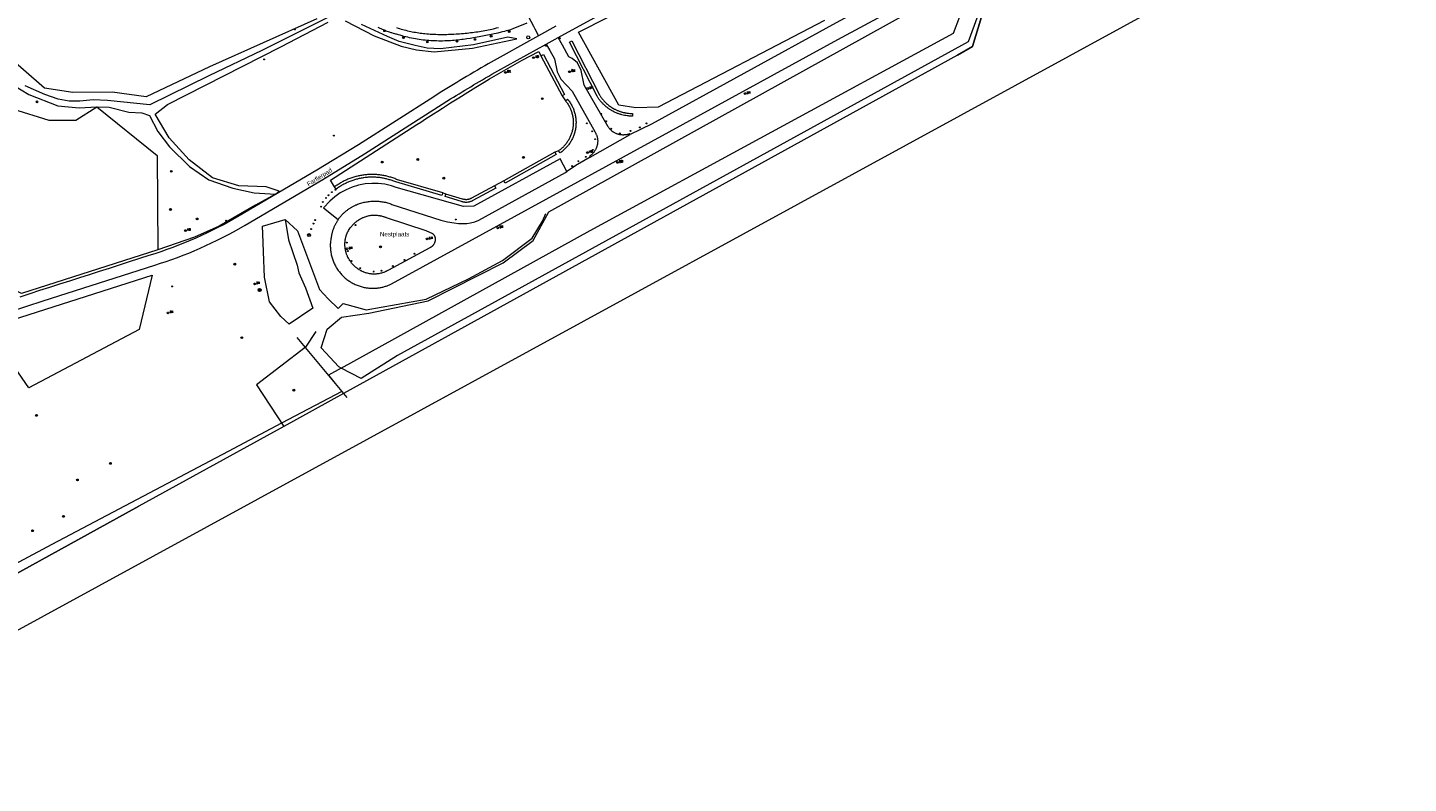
# Model space of a CAD drawing. Header units: metres. Extents: x 138165 to 154469, y 480134 to 494189.
# Tile 42 of 256: x 142969 to 143351, y 484501 to 484709. Entities that reach past the tile are written whole.
import ezdxf

# ---------------------------------------------------------------- set-up
doc = ezdxf.new("R2010")
doc.units = ezdxf.units.M
doc.header["$LTSCALE"] = 0.001
doc.header["$MEASUREMENT"] = 0
for name, color, linetype, lineweight in [('Level 5', 7, 'Continuous', 0), ('TOP-L-terrein schutting raster hek leuning', 7, 'Continuous', 0), ('TOP-L-topo objecten punt', 7, 'Continuous', 0), ('TOP-L-topo objecten vlak', 7, 'Continuous', 0), ('TOP-L-water beschoeiing', 7, 'Continuous', 0), ('TOP-T-topo huisnummering naamgeving', 7, 'Continuous', 0)]:
    doc.layers.add(name, color=color, linetype=linetype, lineweight=lineweight)
doc.styles.add('Style-INTL_ISO', font='INTL_ISO.shx')
doc.styles.add('Style-STANDARD', font='STANDARD.shx')

# ---------------------------------------------------------------- blocks, each defined once
blk = doc.blocks.new('24')
at = {"layer": 'TOP-L-topo objecten punt', "color": 7, "linetype": 'Continuous', "lineweight": 0}
for radius in [0.025, 0.0182, 0.0115, 0.005]:
    blk.add_circle((0, 0), radius, dxfattribs=at)
blk = doc.blocks.new('304')
at = {"layer": 'TOP-L-topo objecten punt', "color": 7, "linetype": 'Continuous', "lineweight": 0}
blk.add_circle((0, 0), 0.0225, dxfattribs=at)
at = {"layer": 'TOP-L-topo objecten punt', "color": 7, "linetype": 'Continuous', "lineweight": 0, "style": 'Style-STANDARD'}
blk.add_text('ZM', height=0.054, dxfattribs=at).set_placement((0.043, 0))
blk = doc.blocks.new('131')
at = {"layer": 'TOP-L-topo objecten punt', "color": 7, "linetype": 'Continuous', "lineweight": 0}
blk.add_circle((0, 0), 0.025, dxfattribs=at)
at = {"layer": 'TOP-L-topo objecten punt', "color": 7, "linetype": 'Continuous', "lineweight": 0, "style": 'Style-STANDARD'}
blk.add_text('SM', height=0.06, dxfattribs=at).set_placement((0.0483, 0))
blk = doc.blocks.new('72')
at = {"layer": 'TOP-L-topo objecten punt', "color": 7, "linetype": 'Continuous', "lineweight": 0}
blk.add_circle((0, 0), 0.025, dxfattribs=at)
at = {"layer": 'TOP-L-topo objecten punt', "color": 7, "linetype": 'Continuous', "lineweight": 0, "style": 'Style-STANDARD'}
blk.add_text('BK', height=0.06, dxfattribs=at).set_placement((0.0483, 0))
blk = doc.blocks.new('*U13')
at = {"layer": 'Level 5', "color": 7, "linetype": 'Continuous', "lineweight": 0}
blk.add_circle((0, 0), 0.0415, dxfattribs=at)
blk = doc.blocks.new('150')
at = {"layer": 'Level 5', "color": 7, "linetype": 'Continuous', "lineweight": 0}
blk.add_blockref('*U13', (0, 0), dxfattribs=at)
blk = doc.blocks.new('10')
at = {"layer": 'TOP-L-topo objecten punt', "linetype": 'Continuous', "lineweight": 0}
blk.add_circle((0, 0), 0.0125, dxfattribs=at)
blk = doc.blocks.new('16')
at = {"layer": 'TOP-L-topo objecten punt', "color": 7, "linetype": 'Continuous', "lineweight": 0}
blk.add_circle((0, 0), 0.025, dxfattribs=at)
at = {"layer": 'TOP-L-topo objecten punt', "color": 7, "linetype": 'Continuous', "lineweight": 0, "style": 'Style-STANDARD'}
blk.add_text('LM', height=0.06, dxfattribs=at).set_placement((0.0483, 0))
blk = doc.blocks.new('11')
at = {"layer": 'TOP-L-topo objecten punt', "color": 7, "linetype": 'Continuous', "lineweight": 0}
blk.add_circle((0, 0), 0.025, dxfattribs=at)
at = {"layer": 'TOP-L-topo objecten punt', "color": 7, "linetype": 'Continuous', "lineweight": 0, "style": 'Style-STANDARD'}
blk.add_text('AB', height=0.06, dxfattribs=at).set_placement((0.0483, 0))
blk = doc.blocks.new('14')
at = {"layer": 'TOP-L-topo objecten punt', "color": 7, "linetype": 'Continuous', "lineweight": 0}
blk.add_circle((0, 0), 0.025, dxfattribs=at)
at = {"layer": 'TOP-L-topo objecten punt', "color": 7, "linetype": 'Continuous', "lineweight": 0, "style": 'Style-STANDARD'}
blk.add_text('VB', height=0.06, dxfattribs=at).set_placement((0.0483, 0))
blk = doc.blocks.new('27')
at = {"layer": 'TOP-L-topo objecten punt', "color": 7, "linetype": 'Continuous', "lineweight": 0}
for radius in [0.0415, 0.025]:
    blk.add_circle((0, 0), radius, dxfattribs=at)

msp = doc.modelspace()

# ---------------------------------------------------------------- linework, layer by layer
at = {"layer": 'TOP-L-terrein schutting raster hek leuning', "flags": 128}
for points in [[(143040.43, 484656.29), (143043.83, 484653.17), (143049.92, 484636.97), (143052.24, 484634.45), (143055.08, 484631.7), (143056.47, 484633.08), (143062.76, 484631.36), (143079.32, 484634.36), (143091.05, 484639.96), (143100.48, 484644.98), (143108.61, 484651.13), (143111.47, 484655.87), (143112.42, 484657.97)], [(143048.88, 484625.38), (143046.03, 484621.08), (143045.94, 484621.01), (143032.5, 484610.63), (143040.01, 484599.16), (143040.02, 484599.15)], [(143043.65, 484623.77), (143045.94, 484621.01), (143054.23, 484611.04), (143056.54, 484608.27), (143057.43, 484607.2)]]:
    msp.add_lwpolyline(points, dxfattribs=at)
at = {"layer": 'TOP-L-topo objecten vlak', "flags": 128}
for points in [[(143350.69, 484765.05), (143343.89, 484776.65), (143234.3, 484717.58), (143230.3, 484704.15), (143226.11, 484701.7), (143056.54, 484608.27), (143040.01, 484599.16), (143000, 484577.12), (142880.73, 484511.4), (142881.93, 484506.45), (142879.47, 484504.92)], [(142880.3, 484501), (142880.6, 484501.2), (142881.23, 484501.59), (142884.45, 484503.25), (142889.05, 484500.57), (142958.84, 484538.71), (143346.16, 484750.28), (143350.69, 484765.05)], [(143115.8, 484706.6), (143125.75, 484712.02), (143152.71, 484726.29), (143171.44, 484736.24), (143196.13, 484749.13), (143204.42, 484753.35)], [(143055.07, 484656.35), (143054.94, 484656.16), (143054.84, 484656), (143054.74, 484655.85), (143054.65, 484655.69), (143054.55, 484655.54), (143054.45, 484655.35), (143054.36, 484655.19), (143054.28, 484655.03), (143054.19, 484654.87), (143054.11, 484654.7), (143054.04, 484654.54), (143053.96, 484654.37), (143053.89, 484654.2), (143053.82, 484654.03), (143053.75, 484653.86), (143053.63, 484653.52), (143053.57, 484653.35), (143053.52, 484653.18), (143053.45, 484652.97), (143053.4, 484652.8), (143053.36, 484652.62), (143053.31, 484652.44), (143053.27, 484652.27), (143053.23, 484652.09), (143053.16, 484651.73), (143053.13, 484651.53), (143053.07, 484651.23), (143053.02, 484650.96), (143052.98, 484650.69), (143052.95, 484650.38), (143052.92, 484650.08), (143052.9, 484649.8), (143052.88, 484649.5), (143052.88, 484649.19), (143052.88, 484648.88), (143052.89, 484648.61), (143052.9, 484648.33), (143052.92, 484648.03), (143052.95, 484647.75), (143052.99, 484647.45), (143053.03, 484647.17), (143053.09, 484646.87), (143053.15, 484646.57), (143053.21, 484646.3), (143053.28, 484646.04), (143053.36, 484645.74), (143053.45, 484645.45), (143053.55, 484645.16), (143053.66, 484644.87), (143053.76, 484644.61), (143053.88, 484644.33), (143054.01, 484644.05), (143054.14, 484643.78), (143054.27, 484643.53), (143054.42, 484643.27), (143054.56, 484643.03), (143054.71, 484642.79), (143054.87, 484642.53), (143055.05, 484642.28), (143055.21, 484642.06), (143055.38, 484641.84), (143055.57, 484641.6), (143055.77, 484641.37), (143055.95, 484641.16), (143056.14, 484640.96), (143056.36, 484640.74), (143056.58, 484640.53), (143056.78, 484640.34), (143057.01, 484640.14), (143057.22, 484639.96), (143057.46, 484639.77), (143057.71, 484639.59), (143057.96, 484639.41), (143058.19, 484639.26), (143058.45, 484639.09), (143058.68, 484638.95), (143058.95, 484638.8), (143059.22, 484638.66), (143059.49, 484638.52), (143059.74, 484638.4), (143060.02, 484638.28), (143060.28, 484638.17), (143060.54, 484638.07), (143060.83, 484637.97), (143061.09, 484637.88), (143061.38, 484637.79), (143061.65, 484637.72), (143061.95, 484637.65), (143062.25, 484637.58), (143062.53, 484637.53), (143062.77, 484637.48), (143063.01, 484637.45), (143063.23, 484637.42), (143063.47, 484637.4), (143063.71, 484637.37), (143063.93, 484637.36), (143064.17, 484637.35), (143064.42, 484637.34), (143064.66, 484637.34), (143064.9, 484637.34), (143065.12, 484637.35), (143065.36, 484637.36), (143065.61, 484637.38), (143065.82, 484637.4), (143066.03, 484637.43), (143066.27, 484637.46), (143066.49, 484637.49), (143066.73, 484637.53), (143066.94, 484637.58), (143067.18, 484637.63), (143067.39, 484637.68), (143067.62, 484637.74), (143067.86, 484637.8), (143068.09, 484637.87), (143068.33, 484637.95), (143068.56, 484638.03), (143068.79, 484638.11), (143068.98, 484638.19), (143069.18, 484638.27), (143069.41, 484638.37), (143069.63, 484638.47), (143069.82, 484638.57), (143193.09, 484706.06), (143255.95, 484739.89)], [(143189.38, 484711.32), (143143.46, 484687.38), (143137.29, 484687.15), (143132.55, 484687.91), (143121.43, 484708.1), (143162.58, 484729.01)], [(143055.85, 484615.26), (143055.2, 484615.6), (143050.35, 484620.87), (143051.97, 484625.99), (143055.97, 484629.36), (143063.56, 484630.49), (143079.93, 484633.86), (143100.65, 484644.33), (143108.87, 484650.51), (143113.24, 484658.41), (143230.46, 484723.45), (143231, 484723.27)], [(143055.85, 484615.26), (143124.7, 484653.3), (143225.07, 484707.84), (143230.26, 484721.66), (143231, 484723.27)], [(143231, 484723.27), (143233.26, 484722.49), (143234.45, 484720.01), (143229.1, 484705.39), (143071.44, 484618.74), (143061.38, 484612.37), (143055.85, 484615.26)], [(143215.07, 484722.94), (143192.66, 484710.66), (143141.64, 484682.68), (143135.74, 484679.85)], [(143049.15, 484711.77), (143019.51, 484698.48), (143002.01, 484690.21), (142992.64, 484691.46), (142981.77, 484691.41), (142973.91, 484692.59), (142950.64, 484712.85)], [(143058.3, 484715.64), (143054.96, 484713.48), (143033.94, 484702.97), (143019.29, 484696.01), (143003.06, 484687.98), (142991.3, 484689.22), (142987.37, 484689.39), (142983.72, 484689.05), (142980.72, 484689), (142977.67, 484689.56), (142974.02, 484690.81), (142968.59, 484693.29)], [(143106.66, 484714.05), (143109, 484709.73), (143109.34, 484708.99), (143110.4, 484707.06)], [(142917.4, 484700.7), (142934.05, 484711.47), (142936.14, 484712.15), (142938.57, 484712.21), (142942.58, 484709.27), (142948.92, 484703.64), (142954.29, 484700.25), (142963.22, 484694.71), (142969.56, 484690.86), (142977.58, 484687.75), (142983.46, 484687.19), (142988.38, 484687.46)], [(142917.78, 484699.85), (142930.79, 484706.16), (142935.95, 484708.62), (142942.69, 484705.55), (142955.94, 484695.73), (142965.12, 484686.88), (142975.14, 484683.74), (142982.61, 484683.74), (142988.38, 484687.46)], [(143037.75, 484663.3), (143038.79, 484664.12), (143035.12, 484665.36), (143027.6, 484665.59), (143020.36, 484667.85), (143013.91, 484672.83), (143008.37, 484678.88), (143004.53, 484685.43), (143007.86, 484688.09), (143039.16, 484704.04), (143052.28, 484710.82)], [(143056.94, 484711.22), (143064.97, 484707.03), (143072.49, 484704.18), (143076.68, 484703.19), (143081.6, 484702.6), (143092.17, 484703.67), (143104.36, 484706.23), (143101.95, 484706.72), (143092.47, 484704.53), (143083.35, 484703.5), (143079.67, 484703.7), (143076.28, 484704.35), (143071.93, 484705.51), (143068.68, 484706.89), (143061.49, 484710.23)], [(143107.2, 484710.59), (143103.34, 484708.95), (143102.85, 484708.81), (143102.36, 484708.67), (143101.45, 484708.42), (143100.96, 484708.29), (143100.47, 484708.16), (143100.05, 484708.06), (143099.14, 484707.84), (143098.65, 484707.72), (143098.15, 484707.61), (143097.73, 484707.51), (143096.82, 484707.32), (143096.32, 484707.21), (143095.82, 484707.11), (143095.4, 484707.03), (143094.9, 484706.93), (143094.48, 484706.85), (143093.98, 484706.76), (143093.48, 484706.67), (143092.97, 484706.59), (143092.47, 484706.51), (143091.54, 484706.36), (143090.62, 484706.23), (143090.11, 484706.16), (143089.61, 484706.09), (143089.18, 484706.04), (143088.68, 484705.98), (143087.64, 484705.86), (143087.13, 484705.81), (143086.62, 484705.76), (143086.05, 484705.72), (143085.49, 484705.69), (143084.98, 484705.66), (143084.47, 484705.64), (143083.9, 484705.63), (143083.39, 484705.63), (143082.82, 484705.63), (143082.25, 484705.64), (143081.74, 484705.66), (143081.23, 484705.68), (143080.67, 484705.71), (143080.1, 484705.76), (143079.59, 484705.8), (143079.08, 484705.85), (143078.52, 484705.91), (143077.96, 484705.98), (143077.45, 484706.06), (143076.89, 484706.14), (143076.39, 484706.23), (143075.89, 484706.32), (143075.33, 484706.43), (143074.77, 484706.54), (143074.27, 484706.66), (143073.78, 484706.77), (143073.23, 484706.91), (143072.73, 484707.04), (143072.19, 484707.2), (143071.7, 484707.34), (143071.17, 484707.5), (143070.96, 484707.55), (143070.71, 484707.62), (143070.3, 484707.73), (143069.89, 484707.85), (143069.64, 484707.93), (143069.23, 484708.06), (143068.99, 484708.14), (143068.58, 484708.29), (143068.14, 484708.46), (143067.74, 484708.62), (143067.54, 484708.7), (143067.31, 484708.8), (143066.91, 484708.98), (143066.68, 484709.09), (143066.49, 484709.18), (143066.1, 484709.37)], [(143071.17, 484709.34), (143071.59, 484709.21), (143072.01, 484709.08), (143072.48, 484708.94), (143072.9, 484708.82), (143073.32, 484708.7), (143073.75, 484708.59), (143074.22, 484708.48), (143074.65, 484708.38), (143075.08, 484708.28), (143075.51, 484708.2), (143075.94, 484708.11), (143076.37, 484708.03), (143076.86, 484707.95), (143077.29, 484707.88), (143077.72, 484707.82), (143078.15, 484707.76), (143078.59, 484707.71), (143079.02, 484707.66), (143079.5, 484707.61), (143080, 484707.58), (143080.49, 484707.55), (143080.99, 484707.53), (143081.49, 484707.51), (143081.98, 484707.49), (143082.55, 484707.47), (143083.05, 484707.47), (143083.55, 484707.46), (143084.05, 484707.46), (143084.54, 484707.46), (143085.04, 484707.47), (143085.54, 484707.48), (143086.04, 484707.5), (143086.53, 484707.52), (143087.03, 484707.54), (143087.6, 484707.57), (143088.09, 484707.6), (143088.59, 484707.64), (143089.08, 484707.67), (143089.65, 484707.72), (143090.15, 484707.77), (143090.64, 484707.82), (143091.14, 484707.88), (143091.63, 484707.94), (143092.12, 484708), (143092.62, 484708.07), (143093.11, 484708.14), (143093.6, 484708.21), (143094.09, 484708.29), (143094.58, 484708.37), (143095.07, 484708.46), (143095.59, 484708.56), (143096.1, 484708.65), (143096.52, 484708.73), (143097.02, 484708.84), (143097.45, 484708.93), (143097.95, 484709.04), (143098.8, 484709.23), (143099.3, 484709.35)], [(143115.21, 484709.7), (143110.4, 484707.06)], [(142959.9, 484629.48), (142973.58, 484633.82), (143004.38, 484643.73), (143005.96, 484644.23), (143007.54, 484644.75), (143009.1, 484645.3), (143010.66, 484645.87), (143012.21, 484646.46), (143013.76, 484647.07), (143015.29, 484647.7), (143016.9, 484648.39), (143018.5, 484649.11), (143020.08, 484649.85), (143021.66, 484650.62), (143023.23, 484651.41), (143024.78, 484652.22), (143026.32, 484653.05), (143029.36, 484654.79), (143050.78, 484667.38), (143062.35, 484674.47), (143086.11, 484689.62), (143086.89, 484690.11), (143087.68, 484690.6), (143088.48, 484691.08), (143089.27, 484691.57), (143090.06, 484692.05), (143090.86, 484692.53), (143091.65, 484693.01), (143092.45, 484693.49), (143093.25, 484693.96), (143094.1, 484694.46), (143094.94, 484694.95), (143095.79, 484695.45), (143096.64, 484695.94), (143097.49, 484696.43), (143099.19, 484697.4), (143112.51, 484704.78)], [(143110.4, 484707.06), (143096.52, 484699.36), (143095.52, 484698.78), (143094.51, 484698.2), (143093.5, 484697.61), (143092.5, 484697.02), (143091.5, 484696.42), (143090.5, 484695.83), (143089.59, 484695.28), (143088.68, 484694.73), (143087.78, 484694.18), (143086.87, 484693.63), (143085.97, 484693.07), (143085.07, 484692.51), (143084.16, 484691.95), (143083.26, 484691.39), (143081.47, 484690.25), (143060.68, 484676.97), (143049.13, 484669.93), (143027.74, 484657.32), (143024.81, 484655.67), (143023.33, 484654.87), (143021.83, 484654.09), (143020.32, 484653.34), (143018.81, 484652.6), (143017.28, 484651.89), (143015.74, 484651.2), (143014.2, 484650.53), (143012.59, 484649.86), (143010.98, 484649.22), (143009.35, 484648.6), (143007.72, 484648), (143006.07, 484647.42), (143004.42, 484646.88), (143002.77, 484646.35), (142997.28, 484644.59), (142994.54, 484643.71), (142991.79, 484642.83), (142989.05, 484641.95), (142986.3, 484641.07), (142983.56, 484640.2), (142980.82, 484639.32), (142978.07, 484638.44), (142975.33, 484637.56), (142972.58, 484636.68), (142969.85, 484635.8), (142967.13, 484634.91)], [(143112.51, 484704.78), (143115.8, 484706.6)], [(143112.51, 484704.78), (143113.49, 484703.04), (143114.78, 484700.74), (143115.56, 484697.12), (143116.59, 484695.08), (143119.7, 484691.81), (143126.04, 484680.42), (143126.13, 484680.28), (143126.2, 484680.15), (143126.27, 484680.01), (143126.35, 484679.85), (143126.4, 484679.71), (143126.46, 484679.56), (143126.52, 484679.39), (143126.56, 484679.24), (143126.6, 484679.09), (143126.64, 484678.92), (143126.67, 484678.77), (143126.7, 484678.62), (143126.72, 484678.46), (143126.73, 484678.31), (143126.74, 484678.15), (143126.74, 484677.98), (143126.74, 484677.83), (143126.73, 484677.67), (143126.72, 484677.53), (143126.7, 484677.36), (143126.68, 484677.22), (143126.65, 484677.06), (143126.62, 484676.91), (143126.58, 484676.77), (143126.54, 484676.61), (143126.5, 484676.47), (143126.45, 484676.32), (143126.39, 484676.17), (143126.33, 484676.02), (143126.27, 484675.89), (143126.21, 484675.76), (143126.13, 484675.61), (143126.06, 484675.47), (143125.98, 484675.35), (143125.9, 484675.21), (143125.8, 484675.08), (143125.72, 484674.96), (143125.62, 484674.84), (143125.53, 484674.72), (143125.42, 484674.6), (143125.31, 484674.48), (143125.21, 484674.38), (143125.1, 484674.27), (143124.99, 484674.17), (143124.87, 484674.07), (143124.76, 484673.98), (143124.63, 484673.88), (143124.49, 484673.79), (143124.65, 484673.56)], [(143135.74, 484679.85), (143135.65, 484680.02), (143135.55, 484679.98), (143135.44, 484679.94), (143135.33, 484679.9), (143135.21, 484679.86), (143135.1, 484679.83), (143134.98, 484679.8), (143134.88, 484679.78), (143134.76, 484679.76), (143134.66, 484679.74), (143134.54, 484679.72), (143134.42, 484679.7), (143134.18, 484679.68), (143133.96, 484679.67), (143133.84, 484679.66), (143133.7, 484679.66), (143133.54, 484679.67), (143133.38, 484679.68), (143133.22, 484679.7), (143133.06, 484679.72), (143132.9, 484679.75), (143132.74, 484679.78), (143132.6, 484679.81), (143132.47, 484679.85), (143132.31, 484679.89), (143132.16, 484679.94), (143132.01, 484680), (143131.86, 484680.06), (143131.71, 484680.12), (143131.57, 484680.19), (143131.44, 484680.26), (143131.3, 484680.34), (143131.16, 484680.42), (143131.04, 484680.49), (143130.91, 484680.58), (143130.8, 484680.67), (143130.67, 484680.77), (143130.54, 484680.87), (143130.42, 484680.97), (143130.32, 484681.07), (143130.21, 484681.18), (143130.1, 484681.3), (143129.99, 484681.42), (143129.89, 484681.54), (143129.79, 484681.67), (143129.69, 484681.8), (143129.61, 484681.92), (143123, 484693.43), (143122.13, 484697.48), (143121.14, 484699.57), (143119.72, 484700.84), (143118.74, 484701.23), (143116.97, 484704.52), (143115.8, 484706.6)], [(143132.16, 484686.47), (143132.32, 484686.4), (143132.49, 484686.34), (143132.65, 484686.28), (143132.81, 484686.22), (143132.98, 484686.16), (143133.29, 484686.07), (143133.45, 484686.02), (143133.62, 484685.97), (143133.79, 484685.93), (143133.96, 484685.89), (143134.1, 484685.86), (143134.27, 484685.83), (143134.62, 484685.76), (143134.79, 484685.74), (143134.96, 484685.71), (143135.14, 484685.69), (143135.28, 484685.68), (143135.63, 484685.65), (143135.8, 484685.64), (143135.98, 484685.63), (143136.15, 484685.63), (143136.32, 484685.63), (143136.32, 484684.88), (143136.12, 484684.88), (143135.94, 484684.89), (143135.76, 484684.89), (143135.58, 484684.9), (143135.4, 484684.91), (143135.22, 484684.93), (143135.04, 484684.95), (143134.86, 484684.97), (143134.5, 484685.02), (143134.32, 484685.05), (143134.14, 484685.09), (143133.79, 484685.16), (143133.44, 484685.25), (143133.26, 484685.29), (143133.09, 484685.34), (143132.92, 484685.4), (143132.74, 484685.45), (143132.57, 484685.51), (143132.4, 484685.57), (143132.21, 484685.64), (143132.04, 484685.71), (143131.87, 484685.78), (143131.54, 484685.93), (143131.38, 484686), (143131.21, 484686.08), (143130.89, 484686.25), (143130.74, 484686.34), (143130.58, 484686.43), (143130.42, 484686.52), (143130.27, 484686.61), (143130.12, 484686.71), (143129.97, 484686.81), (143129.82, 484686.91), (143129.67, 484687.02), (143129.53, 484687.13), (143129.38, 484687.23), (143129.24, 484687.35), (143129.1, 484687.46), (143128.96, 484687.58), (143128.82, 484687.69), (143128.69, 484687.81), (143128.53, 484687.96), (143128.4, 484688.08), (143128.27, 484688.21), (143128.15, 484688.34), (143127.9, 484688.6), (143127.78, 484688.74), (143127.66, 484688.87), (143127.55, 484689.01), (143127.43, 484689.15), (143127.32, 484689.29), (143127.19, 484689.46), (143127.09, 484689.61), (143126.98, 484689.76), (143126.88, 484689.91), (143126.78, 484690.06), (143126.68, 484690.21), (143126.58, 484690.38), (143118.97, 484705.32), (143119.64, 484705.66), (143127.23, 484690.75), (143127.32, 484690.6), (143127.42, 484690.45), (143127.51, 484690.31), (143127.61, 484690.16), (143127.8, 484689.9), (143127.9, 484689.77), (143128.01, 484689.63), (143128.12, 484689.49), (143128.21, 484689.38), (143128.33, 484689.25), (143128.45, 484689.12), (143128.56, 484688.99), (143128.68, 484688.86), (143128.81, 484688.74), (143129.06, 484688.49), (143129.18, 484688.38), (143129.43, 484688.16), (143129.56, 484688.05), (143129.7, 484687.94), (143129.83, 484687.83), (143130.11, 484687.62), (143130.26, 484687.52), (143130.38, 484687.44), (143130.64, 484687.27), (143130.94, 484687.09), (143131.09, 484687), (143131.37, 484686.84), (143131.53, 484686.77), (143131.69, 484686.69), (143131.84, 484686.61), (143132, 484686.54), (143132.16, 484686.47)], [(143054.07, 484665.35), (143052.89, 484667.19), (143076.73, 484682.53), (143077.85, 484683.25), (143079.19, 484684.11), (143081.42, 484685.55), (143082.54, 484686.26), (143083.88, 484687.11), (143086.12, 484688.53), (143088.37, 484689.95), (143090.85, 484691.49), (143093.1, 484692.89), (143095.4, 484694.3), (143096.82, 484695.16), (143098.11, 484695.92), (143099.4, 484696.67), (143100.69, 484697.42), (143101.99, 484698.17), (143103.29, 484698.91), (143104.6, 484699.64), (143105.89, 484700.37), (143110.45, 484702.71), (143111.07, 484701.54)], [(143111.07, 484701.54), (143111.73, 484701.89), (143117.6, 484690.82), (143116.94, 484690.47)], [(143111.07, 484701.54), (143116.94, 484690.47)], [(143005.25, 484647.95), (142967.54, 484635.91), (142958.5, 484640.54), (142949.49, 484650.34), (142941.49, 484665.86), (142940.89, 484676.43), (142942.92, 484684.59), (142941.91, 484688.26), (142939.19, 484690.41), (142934.78, 484690.13), (142929.47, 484688.32), (142924.26, 484689), (142919.85, 484695.31), (142917.78, 484699.85)], [(143117.82, 484689.12), (143118.4, 484689.6), (143118.56, 484689.4), (143118.71, 484689.2), (143118.87, 484688.99), (143119.03, 484688.76), (143119.17, 484688.54), (143119.3, 484688.32), (143119.43, 484688.1), (143119.57, 484687.85), (143119.7, 484687.59), (143119.81, 484687.36), (143119.92, 484687.13), (143120.01, 484686.89), (143120.11, 484686.65), (143120.19, 484686.41), (143120.28, 484686.14), (143120.36, 484685.89), (143120.42, 484685.64), (143120.48, 484685.39), (143120.55, 484685.11), (143120.59, 484684.86), (143120.64, 484684.61), (143120.67, 484684.33), (143120.7, 484684.07), (143120.72, 484683.82), (143120.74, 484683.56), (143120.75, 484683.3), (143120.75, 484683.02), (143120.74, 484682.76), (143120.73, 484682.5), (143120.71, 484682.24), (143120.69, 484681.96), (143120.66, 484681.71), (143120.62, 484681.45), (143120.57, 484681.17), (143120.52, 484680.92), (143120.46, 484680.67), (143120.39, 484680.42), (143120.33, 484680.17), (143120.25, 484679.93), (143120.16, 484679.66), (143120.06, 484679.39), (143119.96, 484679.15), (143119.86, 484678.91), (143119.75, 484678.68), (143119.64, 484678.45), (143119.52, 484678.22), (143119.38, 484677.97), (143119.24, 484677.75), (143119.11, 484677.54), (143118.95, 484677.3), (143118.8, 484677.09), (143118.65, 484676.88), (143118.49, 484676.68), (143118.32, 484676.48), (143118.15, 484676.29), (143117.96, 484676.08), (143117.78, 484675.9), (143117.6, 484675.72), (143117.41, 484675.54), (143117.2, 484675.35), (143117, 484675.19), (143116.8, 484675.03), (143116.59, 484674.87), (143116.37, 484674.71), (143115.94, 484675.33)], [(143116.94, 484690.47), (143117.82, 484689.12)], [(142988.38, 484687.46), (143005.01, 484673.99), (143005.25, 484647.95)], [(142988.38, 484687.46), (142991.78, 484687.39), (142997.26, 484685.97), (143000.82, 484685.75), (143002.92, 484685.07), (143005.23, 484680.66), (143008.46, 484676.36), (143014, 484670.99), (143019.34, 484667.26), (143025.93, 484664.94), (143031.87, 484663.69), (143037.75, 484663.3)], [(143117.82, 484689.12), (143117.98, 484688.93), (143118.12, 484688.73), (143118.27, 484688.53), (143118.41, 484688.33), (143118.55, 484688.12), (143118.67, 484687.91), (143118.8, 484687.7), (143118.92, 484687.48), (143119.03, 484687.26), (143119.14, 484687.04), (143119.23, 484686.81), (143119.33, 484686.58), (143119.42, 484686.35), (143119.5, 484686.12), (143119.58, 484685.88), (143119.64, 484685.67), (143119.7, 484685.43), (143119.76, 484685.19), (143119.81, 484684.95), (143119.86, 484684.71), (143119.9, 484684.46), (143119.93, 484684.22), (143119.96, 484684), (143119.98, 484683.75), (143119.99, 484683.51), (143120, 484683.26), (143120, 484683.01), (143119.99, 484682.76), (143119.98, 484682.52), (143119.96, 484682.27), (143119.94, 484682.05), (143119.91, 484681.81), (143119.88, 484681.59), (143119.84, 484681.34), (143119.79, 484681.1), (143119.73, 484680.86), (143119.67, 484680.62), (143119.61, 484680.38), (143119.53, 484680.15), (143119.45, 484679.91), (143119.36, 484679.68), (143119.27, 484679.45), (143119.17, 484679.22), (143119.07, 484679), (143118.97, 484678.8), (143118.86, 484678.58), (143118.74, 484678.37), (143118.61, 484678.16), (143118.48, 484677.95), (143118.34, 484677.74), (143118.2, 484677.54), (143118.05, 484677.34), (143117.9, 484677.15), (143117.74, 484676.96), (143117.6, 484676.79), (143117.43, 484676.61), (143117.26, 484676.43), (143117.08, 484676.26), (143116.9, 484676.09), (143116.71, 484675.92), (143116.52, 484675.77), (143116.33, 484675.61), (143116.13, 484675.46), (143115.94, 484675.33)], [(143124.65, 484673.56), (143135.74, 484679.85)], [(143114.91, 484674.93), (143100.84, 484667)], [(143114.91, 484674.93), (143115.28, 484674.28), (143101.21, 484666.35), (143100.84, 484667)], [(143115.94, 484675.33), (143114.91, 484674.93)], [(143118.25, 484669.6), (143116.33, 484673.1), (143092.55, 484660.05), (143089.65, 484659.88), (143071.11, 484665.18), (143069.74, 484665.64), (143067.95, 484666.05), (143066.14, 484666.27), (143064.3, 484666.3), (143062.48, 484666.14), (143060.68, 484665.79), (143058.93, 484665.26), (143057.25, 484664.54), (143055.64, 484663.65), (143054.14, 484662.6), (143052.76, 484661.4), (143050.99, 484659.59), (143055.07, 484656.35)], [(143124.65, 484673.56), (143121.12, 484671.5), (143118.25, 484669.6)], [(143083.92, 484663.71), (143071.19, 484667.4), (143070.95, 484667.5), (143070.67, 484667.61), (143070.39, 484667.71), (143070.14, 484667.8), (143069.86, 484667.9), (143069.58, 484667.99), (143069.33, 484668.06), (143069.04, 484668.14), (143068.75, 484668.22), (143068.5, 484668.28), (143068.21, 484668.35), (143067.95, 484668.41), (143067.66, 484668.46), (143067.4, 484668.51), (143067.11, 484668.56), (143066.85, 484668.6), (143066.59, 484668.63), (143066.29, 484668.66), (143066, 484668.7), (143065.74, 484668.72), (143065.48, 484668.73), (143065.18, 484668.75), (143064.88, 484668.76), (143064.58, 484668.77), (143064.32, 484668.77), (143064.02, 484668.76), (143063.76, 484668.75), (143063.46, 484668.74), (143063.16, 484668.72), (143062.9, 484668.7), (143062.64, 484668.67), (143062.35, 484668.64), (143062.05, 484668.6), (143061.79, 484668.57), (143061.5, 484668.52), (143061.24, 484668.47), (143060.98, 484668.42), (143060.69, 484668.36), (143060.44, 484668.3), (143060.15, 484668.23), (143059.89, 484668.17), (143059.61, 484668.09), (143059.36, 484668.01), (143059.07, 484667.92), (143058.79, 484667.83), (143058.51, 484667.73), (143058.26, 484667.64), (143057.98, 484667.53), (143057.74, 484667.43), (143057.46, 484667.31), (143057.19, 484667.19), (143056.96, 484667.08), (143056.72, 484666.97), (143056.45, 484666.83), (143056.19, 484666.7), (143055.96, 484666.57), (143055.7, 484666.42), (143055.48, 484666.29), (143055.22, 484666.13), (143055, 484665.99), (143054.78, 484665.85), (143054.53, 484665.68), (143054.29, 484665.51), (143054.07, 484665.35)], [(143083.92, 484663.71), (143083.71, 484662.98), (143070.94, 484666.69), (143070.7, 484666.79), (143070.46, 484666.88), (143070.19, 484666.99), (143069.95, 484667.07), (143069.67, 484667.17), (143069.43, 484667.25), (143069.15, 484667.33), (143068.91, 484667.4), (143068.62, 484667.48), (143068.38, 484667.54), (143068.13, 484667.6), (143067.84, 484667.66), (143067.56, 484667.72), (143067.3, 484667.77), (143067.05, 484667.81), (143066.8, 484667.85), (143066.51, 484667.89), (143066.26, 484667.91), (143066, 484667.94), (143065.71, 484667.97), (143065.46, 484667.98), (143065.17, 484668), (143064.87, 484668.01), (143064.62, 484668.02), (143064.36, 484668.02), (143064.07, 484668.01), (143063.78, 484668), (143063.52, 484667.99), (143063.27, 484667.98), (143063.01, 484667.96), (143062.76, 484667.93), (143062.47, 484667.9), (143062.18, 484667.86), (143061.93, 484667.83), (143061.64, 484667.78), (143061.39, 484667.74), (143061.1, 484667.68), (143060.85, 484667.63), (143060.6, 484667.57), (143060.35, 484667.51), (143060.07, 484667.44), (143059.82, 484667.37), (143059.58, 484667.29), (143059.33, 484667.22), (143059.09, 484667.14), (143058.82, 484667.04), (143058.54, 484666.94), (143058.3, 484666.85), (143058.03, 484666.74), (143057.8, 484666.64), (143057.56, 484666.54), (143057.3, 484666.41), (143057.07, 484666.3), (143056.84, 484666.19), (143056.61, 484666.07), (143056.36, 484665.93), (143056.1, 484665.79), (143055.88, 484665.66), (143055.66, 484665.53), (143055.42, 484665.37), (143055.2, 484665.23), (143054.96, 484665.07), (143054.75, 484664.92), (143054.52, 484664.75), (143054.07, 484665.35)], [(143055.07, 484656.35), (143055.15, 484656.46), (143055.26, 484656.6), (143055.36, 484656.75), (143055.48, 484656.89), (143055.59, 484657.03), (143055.71, 484657.17), (143055.83, 484657.31), (143055.95, 484657.45), (143056.07, 484657.58), (143056.19, 484657.72), (143056.32, 484657.85), (143056.47, 484658), (143056.6, 484658.12), (143056.74, 484658.25), (143056.87, 484658.37), (143057.01, 484658.49), (143057.15, 484658.61), (143057.29, 484658.72), (143057.43, 484658.84), (143057.58, 484658.95), (143057.73, 484659.06), (143057.87, 484659.16), (143058.02, 484659.27), (143058.17, 484659.37), (143058.33, 484659.47), (143058.48, 484659.57), (143058.64, 484659.66), (143058.8, 484659.75), (143058.95, 484659.84), (143059.11, 484659.93), (143059.28, 484660.01), (143059.47, 484660.11), (143059.8, 484660.26), (143059.96, 484660.34), (143060.13, 484660.41), (143060.4, 484660.52), (143060.71, 484660.63), (143060.98, 484660.73), (143061.29, 484660.83), (143061.6, 484660.92), (143061.91, 484661), (143062.2, 484661.07), (143062.51, 484661.14), (143062.83, 484661.2), (143063.12, 484661.25), (143063.4, 484661.29), (143063.73, 484661.33), (143064.05, 484661.36), (143064.37, 484661.38), (143064.69, 484661.4), (143064.98, 484661.4), (143065.31, 484661.4), (143065.63, 484661.4), (143065.95, 484661.38), (143066.25, 484661.36), (143066.54, 484661.33), (143066.86, 484661.29), (143067.14, 484661.25), (143067.46, 484661.2), (143067.78, 484661.14), (143068.1, 484661.07), (143068.38, 484661), (143068.69, 484660.91), (143069, 484660.82), (143069.31, 484660.72), (143069.62, 484660.61), (143069.89, 484660.51), (143083.37, 484656.14), (143085.21, 484655.71), (143087.08, 484655.41), (143088.27, 484655.23), (143089.48, 484655.18), (143090.55, 484655.24), (143091.6, 484655.4), (143092.77, 484655.7), (143093.92, 484656.12), (143117.83, 484669.32), (143118.25, 484669.6)], [(143100.84, 484667), (143098.2, 484665.66)], [(143037.75, 484663.3), (143032.17, 484660.32), (143022.16, 484654.48), (143015.36, 484651.41), (143005.25, 484647.95)], [(143084.77, 484663.36), (143083.92, 484663.71)], [(143098.2, 484665.66), (143098.56, 484665), (143092.24, 484661.57), (143092.15, 484661.52), (143092.07, 484661.47), (143091.98, 484661.42), (143091.8, 484661.34), (143091.61, 484661.26), (143091.42, 484661.2), (143091.32, 484661.17), (143091.23, 484661.15), (143091.03, 484661.1), (143090.93, 484661.09), (143090.83, 484661.08), (143090.63, 484661.06), (143090.53, 484661.05), (143090.43, 484661.05), (143090.33, 484661.05), (143090.13, 484661.06), (143090.03, 484661.07), (143089.93, 484661.08), (143089.73, 484661.11), (143089.54, 484661.16), (143089.44, 484661.18), (143089.34, 484661.21), (143089.15, 484661.28), (143084.56, 484662.64), (143084.77, 484663.36)], [(143098.2, 484665.66), (143091.84, 484662.21), (143091.78, 484662.17), (143091.64, 484662.09), (143091.5, 484662.03), (143091.42, 484661.99), (143091.28, 484661.94), (143091.12, 484661.9), (143091.05, 484661.88), (143090.96, 484661.86), (143090.82, 484661.83), (143090.66, 484661.81), (143090.51, 484661.8), (143090.43, 484661.8), (143090.35, 484661.8), (143090.27, 484661.8), (143090.18, 484661.81), (143090.04, 484661.82), (143089.95, 484661.83), (143089.8, 484661.86), (143089.72, 484661.88), (143089.57, 484661.92), (143089.5, 484661.95), (143089.42, 484661.98), (143084.77, 484663.36)], [(143044.22, 484641.63), (143046, 484637.44), (143048.06, 484631.82), (143041.53, 484627.43), (143039.16, 484629.52), (143036.06, 484633.6), (143034.68, 484640.38), (143034.46, 484647.37), (143034.23, 484652.33), (143034.13, 484654.49), (143040.37, 484656.34), (143041.29, 484650.71), (143043.69, 484643.69), (143044.22, 484641.63)], [(143065.89, 484641.29), (143065.77, 484641.28), (143065.5, 484641.26), (143065.38, 484641.25), (143065.23, 484641.24), (143064.98, 484641.24), (143064.86, 484641.24), (143064.71, 484641.25), (143064.44, 484641.26), (143064.32, 484641.27), (143064.17, 484641.29), (143063.93, 484641.32), (143063.78, 484641.34), (143063.66, 484641.36), (143063.42, 484641.41), (143063.15, 484641.47), (143062.92, 484641.53), (143062.68, 484641.6), (143062.56, 484641.64), (143062.42, 484641.69), (143062.17, 484641.78), (143062.04, 484641.84), (143061.92, 484641.89), (143061.68, 484642), (143061.46, 484642.12), (143061.33, 484642.19), (143061.22, 484642.25), (143061.11, 484642.31), (143060.84, 484642.47), (143060.68, 484642.57), (143060.56, 484642.65), (143060.41, 484642.76), (143060.28, 484642.84), (143060.14, 484642.95), (143060, 484643.06), (143059.86, 484643.17), (143059.72, 484643.29), (143059.59, 484643.41), (143059.46, 484643.53), (143059.35, 484643.64), (143059.22, 484643.77), (143059.1, 484643.9), (143058.98, 484644.03), (143058.86, 484644.16), (143058.74, 484644.3), (143058.63, 484644.44), (143058.52, 484644.59), (143058.42, 484644.73), (143058.32, 484644.88), (143058.22, 484645.03), (143058.14, 484645.16), (143058.04, 484645.31), (143057.95, 484645.47), (143057.87, 484645.62), (143057.72, 484645.92), (143057.65, 484646.06), (143057.58, 484646.22), (143057.51, 484646.39), (143057.45, 484646.56), (143057.38, 484646.72), (143057.33, 484646.89), (143057.27, 484647.06), (143057.22, 484647.24), (143057.17, 484647.41), (143057.13, 484647.58), (143057.1, 484647.73), (143057.06, 484647.91), (143057.03, 484648.09), (143057, 484648.24), (143056.98, 484648.41), (143056.96, 484648.59), (143056.94, 484648.77), (143056.93, 484648.92), (143056.92, 484649.1), (143056.91, 484649.28), (143056.91, 484649.43), (143056.91, 484649.61), (143056.92, 484649.97), (143056.94, 484650.15), (143056.95, 484650.33), (143056.97, 484650.51), (143057, 484650.69), (143057.05, 484651.01), (143057.09, 484651.19), (143057.13, 484651.36), (143057.17, 484651.54), (143057.22, 484651.71), (143057.27, 484651.88), (143057.32, 484652.04), (143057.38, 484652.19), (143057.43, 484652.31), (143057.53, 484652.55), (143057.64, 484652.79), (143057.7, 484652.9), (143057.78, 484653.04), (143057.92, 484653.29), (143058.07, 484653.54), (143058.14, 484653.65), (143058.22, 484653.78), (143058.37, 484654), (143058.53, 484654.21), (143058.61, 484654.31), (143058.71, 484654.43), (143058.79, 484654.53), (143058.89, 484654.65), (143059.07, 484654.85), (143059.18, 484654.96), (143059.27, 484655.05), (143059.46, 484655.24), (143059.65, 484655.41), (143059.77, 484655.52), (143059.87, 484655.6), (143059.99, 484655.7), (143060.1, 484655.78), (143060.3, 484655.94), (143060.52, 484656.09), (143060.76, 484656.24), (143060.89, 484656.33), (143061.01, 484656.4), (143061.23, 484656.52), (143061.49, 484656.66), (143061.75, 484656.78), (143061.89, 484656.85), (143062.01, 484656.9), (143062.26, 484656.99), (143062.4, 484657.05), (143062.53, 484657.09), (143062.77, 484657.18), (143062.92, 484657.22), (143063.05, 484657.26), (143063.3, 484657.32), (143063.59, 484657.39), (143063.71, 484657.41), (143063.85, 484657.44), (143064.13, 484657.48), (143064.28, 484657.49), (143064.43, 484657.51), (143064.58, 484657.52), (143064.71, 484657.53), (143064.99, 484657.54), (143065.14, 484657.54), (143065.29, 484657.53), (143065.57, 484657.52), (143065.72, 484657.51), (143065.85, 484657.5), (143066.12, 484657.47), (143066.25, 484657.46), (143066.55, 484657.41), (143066.67, 484657.38), (143066.82, 484657.35), (143066.97, 484657.32), (143067.24, 484657.25), (143067.51, 484657.17), (143067.63, 484657.13), (143067.77, 484657.08), (143068.03, 484656.98), (143068.17, 484656.93), (143068.29, 484656.88), (143079.28, 484653.27), (143081.12, 484652.47), (143081.19, 484652.41), (143081.27, 484652.33), (143081.33, 484652.26), (143081.39, 484652.19), (143081.45, 484652.11), (143081.5, 484652.04), (143081.55, 484651.96), (143081.6, 484651.88), (143081.64, 484651.79), (143081.68, 484651.71), (143081.72, 484651.62), (143081.75, 484651.53), (143081.78, 484651.43), (143081.81, 484651.34), (143081.83, 484651.25), (143081.84, 484651.16), (143081.86, 484651.07), (143081.87, 484650.97), (143081.87, 484650.88), (143081.87, 484650.78), (143081.87, 484650.69), (143081.86, 484650.58), (143081.85, 484650.49), (143081.84, 484650.4), (143081.82, 484650.31), (143081.79, 484650.22), (143081.77, 484650.13), (143081.74, 484650.04), (143081.7, 484649.95), (143081.67, 484649.86), (143081.63, 484649.78), (143081.53, 484649.61), (143081.48, 484649.51), (143081.42, 484649.41), (143081.36, 484649.33), (143081.3, 484649.25), (143081.22, 484649.16), (143081.15, 484649.07), (143081.07, 484648.99), (143080.99, 484648.92), (143080.9, 484648.85), (143080.83, 484648.78), (143080.73, 484648.72), (143080.65, 484648.66), (143080.55, 484648.6), (143080.45, 484648.55), (143080.35, 484648.5), (143068.96, 484642.36), (143068.75, 484642.24), (143068.62, 484642.17), (143068.51, 484642.11), (143068.27, 484641.99), (143068.14, 484641.92), (143068.02, 484641.87), (143067.8, 484641.78), (143067.68, 484641.73), (143067.54, 484641.68), (143067.31, 484641.6), (143067.05, 484641.53), (143066.79, 484641.46), (143066.55, 484641.4), (143066.31, 484641.36), (143066.04, 484641.31), (143065.89, 484641.29)], [(142958.1, 484626.42), (143003.65, 484640.91), (143000.09, 484625.98), (142969.56, 484609.87), (142958.1, 484626.42)], [(143055.85, 484615.26), (143052.34, 484613.32), (143054.23, 484611.04), (143056.08, 484608.83), (143039.42, 484600.06), (143024.64, 484592.27), (142975.9, 484566.54), (142931.64, 484542.85), (142881.02, 484515.7), (142879.88, 484508.48), (142878.52, 484507.92), (142879.47, 484504.92)]]:
    msp.add_lwpolyline(points, dxfattribs=at)
at = {"layer": 'TOP-L-water beschoeiing', "flags": 128}
for points in [[(143226.11, 484701.7), (143230.3, 484704.15), (143234.3, 484717.58), (143343.89, 484776.65), (143350.69, 484765.05)], [(143226.11, 484701.7), (143056.54, 484608.27), (143040.01, 484599.16), (143000, 484577.12)], [(142881.93, 484506.45), (142880.73, 484511.4), (143000, 484577.12)]]:
    msp.add_lwpolyline(points, dxfattribs=at)

# ---------------------------------------------------------------- block references
at = {"layer": 'TOP-L-topo objecten punt', "xscale": 10, "yscale": 10, "zscale": 10}
for name, p in [('10', (143043.09, 484708.84)), ('24', (143067.88, 484708.48)), ('24', (143073.08, 484706.59)), ('24', (143079.67, 484705.36)), ('24', (143087.87, 484705.58)), ('24', (143092.85, 484706.07)), ('24', (143097.31, 484706.96)), ('24', (143102.31, 484708.24)), ('150', (143107.54, 484706.63)), ('10', (143116.25, 484706.38)), ('11', (143109.02, 484701.03)), ('10', (143112.45, 484704.3)), ('10', (143034.6, 484700.56)), ('72', (143101.25, 484696.97)), ('131', (143118.95, 484697.14)), ('24', (143111.44, 484689.7)), ('16', (143123.99, 484692.51)), ('16', (143167.46, 484691.11)), ('24', (142971.85, 484688.84)), ('10', (143123.78, 484682.89)), ('10', (143127.73, 484685.51)), ('10', (143129.07, 484683.47)), ('10', (143138.4, 484681.76)), ('10', (143140.26, 484682.86)), ('10', (143053.85, 484679.51)), ('10', (143125.17, 484680.68)), ('10', (143126.05, 484678.53)), ('10', (143130.44, 484681.42)), ('10', (143132.85, 484680.11)), ('10', (143135.82, 484680.79)), ('14', (143123.91, 484674.81)), ('10', (143125.4, 484675.56)), ('24', (143067.23, 484672.2)), ('24', (143077.02, 484672.92)), ('24', (143106.23, 484673.49)), ('10', (143119.65, 484671.08)), ('10', (143121.39, 484672.42)), ('10', (143123.43, 484673.64)), ('16', (143132.2, 484672.11)), ('11', (143132.2, 484672.11)), ('24', (143008.95, 484669.64)), ('24', (143084.21, 484667.75)), ('10', (143052.4, 484663.03)), ('10', (143053.32, 484663.88)), ('10', (143054.3, 484664.56)), ('24', (143008.72, 484659.1)), ('10', (143050.38, 484659.87)), ('10', (143050.83, 484661.16)), ('10', (143051.68, 484662.28)), ('24', (143016.09, 484656.49)), ('10', (143024.11, 484655.98)), ('10', (143048.21, 484655.19)), ('10', (143048.72, 484656.17)), ('10', (143087.51, 484656.34)), ('11', (143012.86, 484653.26)), ('27', (143047.02, 484652.02)), ('10', (143047.57, 484653.7)), ('10', (143059.81, 484654.8)), ('16', (143079.65, 484650.95)), ('16', (143099.1, 484654.03)), ('16', (143057.49, 484648.21)), ('10', (143057.45, 484649.94)), ('10', (143057.75, 484647.61)), ('24', (143066.73, 484648.77)), ('24', (143026.46, 484643.98)), ('10', (143058.71, 484644.84)), ('10', (143073.33, 484645.18)), ('10', (143076.16, 484646.86)), ('10', (143061.15, 484642.88)), ('10', (143064.85, 484641.95)), ('10', (143067.02, 484642.19)), ('10', (143070.14, 484643.46)), ('10', (143009.17, 484637.84)), ('304', (143031.97, 484638.55)), ('27', (143033.35, 484636.87)), ('72', (143008.04, 484630.52)), ('24', (143028.4, 484623.69)), ('24', (143042.81, 484609.17)), ('24', (142971.69, 484602.21)), ('24', (142992.12, 484588.95)), ('24', (142983, 484584.38)), ('24', (142979.17, 484574.32)), ('24', (142970.64, 484570.35))]:
    msp.add_blockref(name, p, dxfattribs=at)

# ---------------------------------------------------------------- texts
at = {"layer": 'TOP-T-topo huisnummering naamgeving', "style": 'Style-INTL_ISO'}
msp.add_text('Farflerpad', height=1.25, rotation=32.2, dxfattribs=at).set_placement((143046.89, 484665.42))
msp.add_text('Nestplaats', height=1.25, dxfattribs=at).set_placement((143066.56, 484651.67))

doc.saveas('drawing.dxf')
